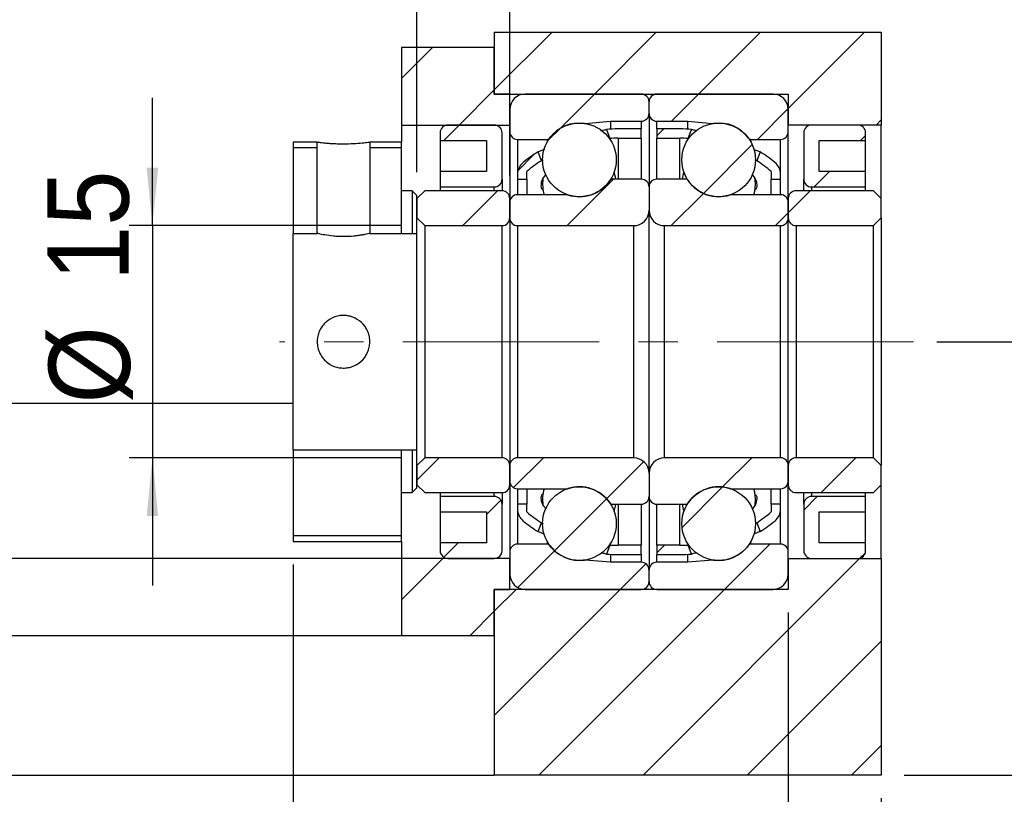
# Model space of a CAD drawing. Header units: millimetres. Extents: x 63 to 404, y 7 to 297.
# Tile 4 of 7: x 301 to 365, y 51 to 101. Entities that reach past the tile are written whole.
import ezdxf

# ---------------------------------------------------------------- set-up
doc = ezdxf.new("R2010")
doc.units = ezdxf.units.MM
doc.header["$LTSCALE"] = 1.5
doc.linetypes.add('CENTERX2', pattern=[20.32, 12.7, -2.54, 2.54, -2.54])
doc.layers.add('FORMAT', color=7, linetype='Continuous')
doc.styles.add('SLDTEXTSTYLE1', font='GOTHIC.TTF', dxfattribs={"width": 0.913})
doc.styles.get("Standard").update_dxf_attribs({"font": 'GOTHIC.TTF'})
doc.dimstyles.new('SLDDIMSTYLE0', dxfattribs={"dimtxt": 5.25, "dimasz": 3.75, "dimexe": 0, "dimexo": 0.0625, "dimgap": 1.3125, "dimtad": 1, "dimrnd": 1e-09, "dimzin": 12, "dimdsep": 46, "dimtxsty": 'SLDTEXTSTYLE1', "dimsah": 1, "dimcen": 0.09, "dimadec": 0, "dimazin": 3, "dimtfac": 1, "dimtofl": 0, "dimtmove": 0, "dimatfit": 3, "dimfxl": 1, "dimfrac": 2, "dimtolj": 1, "dimtzin": 12, "dimarcsym": 0})
doc.dimstyles.new('SLDDIMSTYLE1', dxfattribs={"dimtxt": 5.25, "dimasz": 3.75, "dimexe": 0, "dimexo": 0.0625, "dimgap": 1.3125, "dimtad": 1, "dimrnd": 1e-09, "dimzin": 12, "dimdsep": 46, "dimtxsty": 'SLDTEXTSTYLE1', "dimsah": 1, "dimcen": 0.09, "dimadec": 0, "dimazin": 3, "dimtfac": 1, "dimtmove": 0, "dimatfit": 0, "dimfxl": 1, "dimfrac": 2, "dimtolj": 1, "dimtzin": 12, "dimarcsym": 0})
doc.dimstyles.new('SLDDIMSTYLE4', dxfattribs={"dimtxt": 0.18, "dimasz": 3.75, "dimexe": 0, "dimexo": 0.0625, "dimgap": 0, "dimtad": 0, "dimtih": 1, "dimtoh": 1, "dimdec": 0, "dimrnd": 1e-09, "dimzin": 0, "dimdsep": 46, "dimtxsty": 'STANDARD', "dimsah": 1, "dimcen": 0.09, "dimadec": 0, "dimazin": 0, "dimtfac": 3.75, "dimtdec": 0, "dimtofl": 0, "dimtmove": 0, "dimatfit": 3, "dimfxl": 1, "dimfrac": 2, "dimtolj": 1, "dimtzin": 0, "dimarcsym": 0})
doc.dimstyles.new('SLDDIMSTYLE5', dxfattribs={"dimtxt": 5.25, "dimasz": 3.75, "dimexe": 0, "dimexo": 0.0625, "dimgap": 1.3125, "dimtad": 1, "dimrnd": 1e-09, "dimzin": 12, "dimdsep": 46, "dimtxsty": 'SLDTEXTSTYLE1', "dimsah": 1, "dimcen": 0.09, "dimadec": 0, "dimazin": 3, "dimtol": 1, "dimtp": 0.02, "dimtm": 0.02, "dimtfac": 1, "dimtmove": 0, "dimatfit": 0, "dimfxl": 1, "dimfrac": 2, "dimtolj": 1, "dimarcsym": 0})

# ---------------------------------------------------------------- blocks, each defined once
blk = doc.blocks.new('_D_12')
at = {"layer": 'FORMAT', "color": 7}
for p, q in [((357.137, 50.636), (357.137, 30.787)), ((268.137, 48.636), (268.137, 30.787)), ((357.137, 32.287), (268.137, 32.287))]:
    blk.add_line(p, q, dxfattribs=at)
for points in [[(268.137, 32.287), (271.887, 31.912), (271.887, 32.662)], [(357.137, 32.287), (353.387, 32.662), (353.387, 31.912)]]:
    blk.add_solid(points, dxfattribs=at)
at = {"layer": 'FORMAT', "color": 7, "insert": (308.758, 38.993), "char_height": 5.25, "attachment_point": 1, "style": 'SLDTEXTSTYLE1'}
blk.add_mtext('89', dxfattribs=at)
blk = doc.blocks.new('_D_13')
at = {"layer": 'FORMAT', "color": 7}
for p, q in [((351.137, 62.636), (351.137, 40.06)), ((357.137, 50.636), (357.137, 40.06)), ((351.137, 41.56), (342.887, 41.56)), ((357.137, 41.56), (351.137, 41.56)), ((357.137, 41.56), (363.984, 41.56))]:
    blk.add_line(p, q, dxfattribs=at)
for points in [[(351.137, 41.56), (347.387, 41.935), (347.387, 41.185)], [(357.137, 41.56), (360.887, 41.185), (360.887, 41.935)]]:
    blk.add_solid(points, dxfattribs=at)
at = {"layer": 'FORMAT', "color": 7, "insert": (360.105, 48.266), "char_height": 5.25, "attachment_point": 1, "style": 'SLDTEXTSTYLE1'}
blk.add_mtext('6', dxfattribs=at)
blk = doc.blocks.new('_D_14')
at = {"layer": 'FORMAT', "color": 7}
for p, q in [((319.137, 65.736), (319.137, 40.06)), ((351.137, 62.636), (351.137, 40.06)), ((319.137, 41.56), (351.137, 41.56))]:
    blk.add_line(p, q, dxfattribs=at)
for centre, start, end in [((341.444, 45.727), 153.43495, 206.56505), ((332.534, 45.727), 333.43495, 26.56505)]:
    blk.add_arc(centre, 9.318, start, end, dxfattribs=at)
for points in [[(319.137, 41.56), (322.887, 41.185), (322.887, 41.935)], [(351.137, 41.56), (347.387, 41.935), (347.387, 41.185)]]:
    blk.add_solid(points, dxfattribs=at)
at = {"layer": 'FORMAT', "color": 7, "insert": (333.11, 48.266), "char_height": 5.25, "attachment_point": 1, "style": 'SLDTEXTSTYLE1'}
blk.add_mtext('32', dxfattribs=at)
blk = doc.blocks.new('_D_15')
at = {"layer": 'FORMAT', "color": 7}
for p, q in [((327.137, 91.086), (327.137, 106.063)), ((333.137, 90.886), (333.137, 106.063)), ((327.137, 104.563), (318.887, 104.563)), ((327.137, 104.563), (333.137, 104.563)), ((333.137, 104.563), (341.387, 104.563))]:
    blk.add_line(p, q, dxfattribs=at)
for points in [[(327.137, 104.563), (323.387, 104.938), (323.387, 104.188)], [(333.137, 104.563), (336.887, 104.188), (336.887, 104.938)]]:
    blk.add_solid(points, dxfattribs=at)
at = {"layer": 'FORMAT', "color": 7, "insert": (327.815, 111.269), "char_height": 5.25, "attachment_point": 1, "style": 'SLDTEXTSTYLE1'}
blk.add_mtext('6', dxfattribs=at)
blk = doc.blocks.new('_D_16')
at = {"layer": 'FORMAT', "color": 7}
for p, q in [((310.037, 87.636), (310.037, 95.886)), ((326.137, 87.636), (308.537, 87.636)), ((310.037, 87.636), (310.037, 72.636)), ((326.137, 72.636), (308.537, 72.636)), ((310.037, 72.636), (310.037, 64.386))]:
    blk.add_line(p, q, dxfattribs=at)
for points in [[(310.037, 87.636), (310.412, 91.386), (309.662, 91.386)], [(310.037, 72.636), (309.662, 68.886), (310.412, 68.886)]]:
    blk.add_solid(points, dxfattribs=at)
at = {"layer": 'FORMAT', "color": 7, "char_height": 5.25, "attachment_point": 1, "rotation": 90, "style": 'SLDTEXTSTYLE1'}
for s, insert in [('15', (303.251, 84.066)), ('%%c', (303.331, 76.149))]:
    blk.add_mtext(s, dxfattribs=dict(at, insert=insert))
blk = doc.blocks.new('_D_17')
at = {"layer": 'FORMAT', "color": 7}
for p, q in [((373.616, 80.136), (373.616, 88.386)), ((360.737, 80.136), (375.116, 80.136)), ((373.616, 80.136), (373.616, 52.136)), ((358.637, 52.136), (375.116, 52.136)), ((373.616, 52.136), (373.616, 43.886))]:
    blk.add_line(p, q, dxfattribs=at)
for points in [[(373.616, 80.136), (373.991, 83.886), (373.241, 83.886)], [(373.616, 52.136), (373.241, 48.386), (373.991, 48.386)]]:
    blk.add_solid(points, dxfattribs=at)
at = {"layer": 'FORMAT', "color": 7, "char_height": 5.25, "attachment_point": 1, "rotation": 90, "style": 'SLDTEXTSTYLE1'}
for s, insert in [(' ±0.02', (366.91, 60.966)), ('28', (366.91, 53.207))]:
    blk.add_mtext(s, dxfattribs=dict(at, insert=insert))

msp = doc.modelspace()

# ---------------------------------------------------------------- hatches: boundary and pattern name
at = {"layer": 'FORMAT', "linetype": 'Continuous', "lineweight": 18}
h = msp.add_hatch(dxfattribs=at)
h.set_pattern_fill('ANSI31', color=256, scale=1.5, style=0)
h.paths.add_polyline_path([(351.137, 94.136), (357.137, 94.136), (357.137, 100.136), (332.137, 100.136), (332.137, 96.136), (351.137, 96.136)], flags=0)
h = msp.add_hatch(dxfattribs=at)
h.set_pattern_fill('ANSI31', color=256, scale=1.5, style=0)
h.paths.add_polyline_path([(326.137, 94.136), (333.137, 94.136), (333.137, 96.136), (332.137, 96.136), (332.137, 99.136), (326.137, 99.136)], flags=0)
h = msp.add_hatch(dxfattribs=at)
h.set_pattern_fill('ANSI31', color=256, scale=1.5, style=0)
edge = h.paths.add_edge_path(flags=0)
edge.add_line((342.137, 94.886), (342.137, 95.636))
edge.add_arc((341.637, 95.636), 0.5, 360, 450)
edge.add_line((341.637, 96.136), (334.137, 96.136))
edge.add_arc((334.137, 95.136), 1, 90, 180)
edge.add_line((333.137, 95.136), (333.137, 93.711))
edge.add_arc((333.637, 93.711), 0.5, 180, 270)
edge.add_line((333.637, 93.211), (335.554, 93.211))
edge.add_arc((335.554, 93.411), 0.2, 270, 323.78627)
edge.add_arc((337.637, 91.886), 2.381, 82.10725, 143.78627, ccw=False)
edge.add_arc((337.992, 94.443), 0.2, 262.10725, 275)
edge.add_line((338.009, 94.243), (339.637, 94.386))
edge.add_line((339.637, 94.386), (341.637, 94.386))
edge.add_arc((341.637, 94.886), 0.5, 270, 360)
h = msp.add_hatch(dxfattribs=at)
h.set_pattern_fill('ANSI31', color=256, scale=1.5, style=0)
edge = h.paths.add_edge_path(flags=0)
edge.add_line((350.137, 96.136), (342.637, 96.136))
edge.add_arc((342.637, 95.636), 0.5, 90, 180)
edge.add_line((342.137, 95.636), (342.137, 94.886))
edge.add_arc((342.637, 94.886), 0.5, 180, 270)
edge.add_line((342.637, 94.386), (344.637, 94.386))
edge.add_line((344.637, 94.386), (346.265, 94.243))
edge.add_arc((346.283, 94.443), 0.2, 265, 277.89275)
edge.add_arc((346.637, 91.886), 2.381, 36.21373, 97.89275, ccw=False)
edge.add_arc((348.72, 93.411), 0.2, 216.21373, 270)
edge.add_line((348.72, 93.211), (350.637, 93.211))
edge.add_arc((350.637, 93.711), 0.5, 270, 360)
edge.add_line((351.137, 93.711), (351.137, 95.136))
edge.add_arc((350.137, 95.136), 1, 0, 90)
h = msp.add_hatch(dxfattribs=at)
h.set_pattern_fill('ANSI31', color=256, scale=1.5, style=0)
edge = h.paths.add_edge_path(flags=0)
edge.add_arc((337.637, 91.886), 2.381, 0, 360)
h = msp.add_hatch(dxfattribs=at)
h.set_pattern_fill('ANSI31', color=256, scale=1.5, style=0)
edge = h.paths.add_edge_path(flags=0)
edge.add_arc((346.637, 91.886), 2.381, 0, 360)
h = msp.add_hatch(dxfattribs=at)
h.set_pattern_fill('ANSI31', color=256, scale=1.5, style=0)
edge = h.paths.add_edge_path(flags=0)
edge.add_line((328.637, 93.136), (331.637, 93.136))
edge.add_line((331.637, 93.136), (331.637, 91.136))
edge.add_line((331.637, 91.136), (328.637, 91.136))
edge.add_line((328.637, 91.136), (328.637, 90.136))
edge.add_line((328.637, 90.136), (332.137, 90.136))
edge.add_arc((332.137, 90.636), 0.5, 270, 360)
edge.add_line((332.637, 90.636), (332.637, 93.636))
edge.add_arc((332.137, 93.636), 0.5, 0, 90)
edge.add_line((332.137, 94.136), (329.137, 94.136))
edge.add_arc((329.137, 93.636), 0.5, 90, 180)
edge.add_line((328.637, 93.636), (328.637, 93.136))
h = msp.add_hatch(dxfattribs=at)
h.set_pattern_fill('ANSI31', color=256, scale=1.5, style=0)
edge = h.paths.add_edge_path(flags=0)
edge.add_arc((340.137, 84.116), 9.17, 90, 93.34704, ccw=False)
edge.add_line((340.137, 93.286), (341.637, 93.286))
edge.add_line((341.637, 93.286), (341.637, 93.886))
edge.add_line((341.637, 93.886), (340.137, 93.886))
edge.add_arc((340.137, 84.116), 9.77, 90, 94.42995)
edge.add_line((339.382, 93.857), (339.602, 93.27))
h = msp.add_hatch(dxfattribs=at)
h.set_pattern_fill('ANSI31', color=256, scale=1.5, style=0)
edge = h.paths.add_edge_path(flags=0)
edge.add_line((342.637, 93.886), (342.637, 93.286))
edge.add_line((342.637, 93.286), (344.137, 93.286))
edge.add_arc((344.137, 84.116), 9.17, 86.65296, 90, ccw=False)
edge.add_line((344.672, 93.27), (344.892, 93.857))
edge.add_arc((344.137, 84.116), 9.77, 85.57005, 90)
edge.add_line((344.137, 93.886), (342.637, 93.886))
h = msp.add_hatch(dxfattribs=at)
h.set_pattern_fill('ANSI31', color=256, scale=1.5, style=0)
edge = h.paths.add_edge_path(flags=0)
edge.add_line((356.137, 91.136), (353.137, 91.136))
edge.add_line((353.137, 91.136), (353.137, 93.136))
edge.add_line((353.137, 93.136), (356.137, 93.136))
edge.add_line((356.137, 93.136), (356.137, 93.636))
edge.add_arc((355.637, 93.636), 0.5, 0, 90)
edge.add_line((355.637, 94.136), (352.637, 94.136))
edge.add_arc((352.637, 93.636), 0.5, 90, 180)
edge.add_line((352.137, 93.636), (352.137, 90.636))
edge.add_arc((352.637, 90.636), 0.5, 180, 270)
edge.add_line((352.637, 90.136), (356.137, 90.136))
edge.add_line((356.137, 90.136), (356.137, 91.136))
h = msp.add_hatch(dxfattribs=at)
h.set_pattern_fill('ANSI31', color=256, scale=1.5, style=0)
h.paths.add_polyline_path([(320.687, 93.036), (319.137, 93.036), (319.137, 87.136), (320.687, 87.136)], flags=0)
h.paths.add_polyline_path([(319.137, 87.136), (319.137, 93.036), (320.687, 93.036), (320.687, 87.136)], flags=0)
h = msp.add_hatch(dxfattribs=at)
h.set_pattern_fill('ANSI31', color=256, scale=1.5, style=0)
h.paths.add_polyline_path([(326.137, 93.036), (324.087, 93.036), (324.087, 87.136), (327.137, 87.136), (327.137, 89.586), (326.837, 89.886), (326.137, 89.886)], flags=0)
h.paths.add_polyline_path([(324.087, 87.136), (324.087, 93.036), (326.137, 93.036), (326.137, 89.886), (326.837, 89.886), (327.137, 89.586), (327.137, 87.136)], flags=0)
h = msp.add_hatch(dxfattribs=at)
h.set_pattern_fill('ANSI31', color=256, scale=1.5, style=0)
edge = h.paths.add_edge_path(flags=0)
edge.add_line((335.176, 91.828), (334.962, 92.403))
edge.add_arc((340.137, 84.116), 9.77, 121.98535, 128.83745)
edge.add_arc((334.637, 90.947), 1, 128.83745, 180)
edge.add_line((333.637, 90.947), (333.637, 90.636))
edge.add_line((333.637, 90.636), (334.237, 90.636))
edge.add_line((334.237, 90.636), (334.237, 91.136))
edge.add_arc((340.137, 84.116), 9.17, 122.74811, 130.04417, ccw=False)
h = msp.add_hatch(dxfattribs=at)
h.set_pattern_fill('ANSI31', color=256, scale=1.5, style=0)
edge = h.paths.add_edge_path(flags=0)
edge.add_arc((349.637, 90.947), 1, 0, 51.16255)
edge.add_arc((344.137, 84.116), 9.77, 51.16255, 58.01465)
edge.add_line((349.312, 92.403), (349.098, 91.828))
edge.add_arc((344.137, 84.116), 9.17, 49.95583, 57.25189, ccw=False)
edge.add_line((350.037, 91.136), (350.037, 90.636))
edge.add_line((350.037, 90.636), (350.637, 90.636))
edge.add_line((350.637, 90.636), (350.637, 90.947))
h = msp.add_hatch(dxfattribs=at)
h.set_pattern_fill('ANSI31', color=256, scale=1.5, style=0)
edge = h.paths.add_edge_path(flags=0)
edge.add_line((333.137, 89.136), (333.137, 88.136))
edge.add_arc((333.637, 88.136), 0.5, 180, 270)
edge.add_line((333.637, 87.636), (341.137, 87.636))
edge.add_arc((341.137, 88.636), 1, 270, 360)
edge.add_line((342.137, 88.636), (342.137, 90.136))
edge.add_arc((341.637, 90.136), 0.5, 0, 90)
edge.add_line((341.637, 90.636), (339.773, 90.636))
edge.add_arc((339.773, 90.436), 0.2, 90, 145.82355)
edge.add_arc((337.637, 91.886), 2.381, 251.65026, 325.82355, ccw=False)
edge.add_arc((336.824, 89.436), 0.2, 71.65026, 90)
edge.add_line((336.824, 89.636), (333.637, 89.636))
edge.add_arc((333.637, 89.136), 0.5, 90, 180)
h = msp.add_hatch(dxfattribs=at)
h.set_pattern_fill('ANSI31', color=256, scale=1.5, style=0)
edge = h.paths.add_edge_path(flags=0)
edge.add_line((343.137, 87.636), (350.637, 87.636))
edge.add_arc((350.637, 88.136), 0.5, 270, 360)
edge.add_line((351.137, 88.136), (351.137, 89.136))
edge.add_arc((350.637, 89.136), 0.5, 0, 90)
edge.add_line((350.637, 89.636), (347.45, 89.636))
edge.add_arc((347.45, 89.436), 0.2, 90, 108.34974)
edge.add_arc((346.637, 91.886), 2.381, 214.17645, 288.34974, ccw=False)
edge.add_arc((344.502, 90.436), 0.2, 34.17645, 90)
edge.add_line((344.502, 90.636), (342.637, 90.636))
edge.add_arc((342.637, 90.136), 0.5, 90, 180)
edge.add_line((342.137, 90.136), (342.137, 88.636))
edge.add_arc((343.137, 88.636), 1, 180, 270)
h = msp.add_hatch(dxfattribs=at)
h.set_pattern_fill('ANSI31', color=256, scale=1.5, style=0)
edge = h.paths.add_edge_path(flags=0)
edge.add_line((327.137, 88.136), (327.637, 87.636))
edge.add_line((327.637, 87.636), (332.637, 87.636))
edge.add_arc((332.637, 88.136), 0.5, 270, 360)
edge.add_line((333.137, 88.136), (333.137, 89.386))
edge.add_arc((332.637, 89.386), 0.5, 0, 90)
edge.add_line((332.637, 89.886), (327.637, 89.886))
edge.add_line((327.637, 89.886), (327.137, 89.386))
edge.add_line((327.137, 89.386), (327.137, 88.136))
h = msp.add_hatch(dxfattribs=at)
h.set_pattern_fill('ANSI31', color=256, scale=1.5, style=0)
edge = h.paths.add_edge_path(flags=0)
edge.add_line((356.637, 87.636), (357.137, 88.136))
edge.add_line((357.137, 88.136), (357.137, 89.386))
edge.add_line((357.137, 89.386), (356.637, 89.886))
edge.add_line((356.637, 89.886), (351.637, 89.886))
edge.add_arc((351.637, 89.386), 0.5, 90, 180)
edge.add_line((351.137, 89.386), (351.137, 88.136))
edge.add_arc((351.637, 88.136), 0.5, 180, 270)
edge.add_line((351.637, 87.636), (356.637, 87.636))
h = msp.add_hatch(dxfattribs=at)
h.set_pattern_fill('ANSI31', color=256, scale=1.5, style=0)
h.paths.add_polyline_path([(327.137, 73.136), (319.137, 73.136), (319.137, 67.236), (326.137, 67.236), (326.137, 70.386), (326.837, 70.386), (327.137, 70.686)], flags=0)
h.paths.add_polyline_path([(319.137, 67.236), (319.137, 73.136), (327.137, 73.136), (327.137, 70.686), (326.837, 70.386), (326.137, 70.386), (326.137, 67.236)], flags=0)
h = msp.add_hatch(dxfattribs=at)
h.set_pattern_fill('ANSI31', color=256, scale=1.5, style=0)
edge = h.paths.add_edge_path(flags=0)
edge.add_line((327.637, 72.636), (327.137, 72.136))
edge.add_line((327.137, 72.136), (327.137, 70.886))
edge.add_line((327.137, 70.886), (327.637, 70.386))
edge.add_line((327.637, 70.386), (332.637, 70.386))
edge.add_arc((332.637, 70.886), 0.5, 270, 360)
edge.add_line((333.137, 70.886), (333.137, 72.136))
edge.add_arc((332.637, 72.136), 0.5, 360, 450)
edge.add_line((332.637, 72.636), (327.637, 72.636))
h = msp.add_hatch(dxfattribs=at)
h.set_pattern_fill('ANSI31', color=256, scale=1.5, style=0)
edge = h.paths.add_edge_path(flags=0)
edge.add_line((341.137, 72.636), (333.637, 72.636))
edge.add_arc((333.637, 72.136), 0.5, 90, 180)
edge.add_line((333.137, 72.136), (333.137, 71.136))
edge.add_arc((333.637, 71.136), 0.5, 180, 270)
edge.add_line((333.637, 70.636), (336.824, 70.636))
edge.add_arc((336.824, 70.836), 0.2, 270, 288.34974)
edge.add_arc((337.637, 68.386), 2.381, 34.17645, 108.34974, ccw=False)
edge.add_arc((339.773, 69.836), 0.2, 214.17645, 270)
edge.add_line((339.773, 69.636), (341.637, 69.636))
edge.add_arc((341.637, 70.136), 0.5, 270, 360)
edge.add_line((342.137, 70.136), (342.137, 71.636))
edge.add_arc((341.137, 71.636), 1, 0, 90)
h = msp.add_hatch(dxfattribs=at)
h.set_pattern_fill('ANSI31', color=256, scale=1.5, style=0)
edge = h.paths.add_edge_path(flags=0)
edge.add_line((351.137, 71.136), (351.137, 72.136))
edge.add_arc((350.637, 72.136), 0.5, 360, 450)
edge.add_line((350.637, 72.636), (343.137, 72.636))
edge.add_arc((343.137, 71.636), 1, 90, 180)
edge.add_line((342.137, 71.636), (342.137, 70.136))
edge.add_arc((342.637, 70.136), 0.5, 180, 270)
edge.add_line((342.637, 69.636), (344.502, 69.636))
edge.add_arc((344.502, 69.836), 0.2, 270, 325.82355)
edge.add_arc((346.637, 68.386), 2.381, 71.65026, 145.82355, ccw=False)
edge.add_arc((347.45, 70.836), 0.2, 251.65026, 270)
edge.add_line((347.45, 70.636), (350.637, 70.636))
edge.add_arc((350.637, 71.136), 0.5, 270, 360)
h = msp.add_hatch(dxfattribs=at)
h.set_pattern_fill('ANSI31', color=256, scale=1.5, style=0)
edge = h.paths.add_edge_path(flags=0)
edge.add_line((357.137, 72.136), (356.637, 72.636))
edge.add_line((356.637, 72.636), (351.637, 72.636))
edge.add_arc((351.637, 72.136), 0.5, 90, 180)
edge.add_line((351.137, 72.136), (351.137, 70.886))
edge.add_arc((351.637, 70.886), 0.5, 180, 270)
edge.add_line((351.637, 70.386), (356.637, 70.386))
edge.add_line((356.637, 70.386), (357.137, 70.886))
edge.add_line((357.137, 70.886), (357.137, 72.136))
h = msp.add_hatch(dxfattribs=at)
h.set_pattern_fill('ANSI31', color=256, scale=1.5, style=0)
edge = h.paths.add_edge_path(flags=0)
edge.add_arc((337.637, 68.386), 2.381, 0, 360)
h = msp.add_hatch(dxfattribs=at)
h.set_pattern_fill('ANSI31', color=256, scale=1.5, style=0)
edge = h.paths.add_edge_path(flags=0)
edge.add_arc((346.637, 68.386), 2.381, 0, 360)
h = msp.add_hatch(dxfattribs=at)
h.set_pattern_fill('ANSI31', color=256, scale=1.5, style=0)
edge = h.paths.add_edge_path(flags=0)
edge.add_line((328.637, 69.136), (331.637, 69.136))
edge.add_line((331.637, 69.136), (331.637, 67.136))
edge.add_line((331.637, 67.136), (328.637, 67.136))
edge.add_line((328.637, 67.136), (328.637, 66.636))
edge.add_arc((329.137, 66.636), 0.5, 180, 270)
edge.add_line((329.137, 66.136), (332.137, 66.136))
edge.add_arc((332.137, 66.636), 0.5, 270, 360)
edge.add_line((332.637, 66.636), (332.637, 69.636))
edge.add_arc((332.137, 69.636), 0.5, 0, 90)
edge.add_line((332.137, 70.136), (328.637, 70.136))
edge.add_line((328.637, 70.136), (328.637, 69.136))
h = msp.add_hatch(dxfattribs=at)
h.set_pattern_fill('ANSI31', color=256, scale=1.5, style=0)
edge = h.paths.add_edge_path(flags=0)
edge.add_line((356.137, 67.136), (353.137, 67.136))
edge.add_line((353.137, 67.136), (353.137, 69.136))
edge.add_line((353.137, 69.136), (356.137, 69.136))
edge.add_line((356.137, 69.136), (356.137, 70.136))
edge.add_line((356.137, 70.136), (352.637, 70.136))
edge.add_arc((352.637, 69.636), 0.5, 90, 180)
edge.add_line((352.137, 69.636), (352.137, 66.636))
edge.add_arc((352.637, 66.636), 0.5, 180, 270)
edge.add_line((352.637, 66.136), (355.637, 66.136))
edge.add_arc((355.637, 66.636), 0.5, 270, 360)
edge.add_line((356.137, 66.636), (356.137, 67.136))
h = msp.add_hatch(dxfattribs=at)
h.set_pattern_fill('ANSI31', color=256, scale=1.5, style=0)
edge = h.paths.add_edge_path(flags=0)
edge.add_arc((334.637, 69.325), 1, 180, 231.16255)
edge.add_arc((340.137, 76.156), 9.77, 231.16255, 238.01465)
edge.add_line((334.962, 67.869), (335.176, 68.443))
edge.add_arc((340.137, 76.156), 9.17, 229.95583, 237.25189, ccw=False)
edge.add_line((334.237, 69.136), (334.237, 69.636))
edge.add_line((334.237, 69.636), (333.637, 69.636))
edge.add_line((333.637, 69.636), (333.637, 69.325))
h = msp.add_hatch(dxfattribs=at)
h.set_pattern_fill('ANSI31', color=256, scale=1.5, style=0)
edge = h.paths.add_edge_path(flags=0)
edge.add_line((349.098, 68.443), (349.312, 67.869))
edge.add_arc((344.137, 76.156), 9.77, 301.98535, 308.83745)
edge.add_arc((349.637, 69.325), 1, 308.83745, 360)
edge.add_line((350.637, 69.325), (350.637, 69.636))
edge.add_line((350.637, 69.636), (350.037, 69.636))
edge.add_line((350.037, 69.636), (350.037, 69.136))
edge.add_arc((344.137, 76.156), 9.17, 302.74811, 310.04417, ccw=False)
h = msp.add_hatch(dxfattribs=at)
h.set_pattern_fill('ANSI31', color=256, scale=1.5, style=0)
edge = h.paths.add_edge_path(flags=0)
edge.add_line((334.137, 64.136), (341.637, 64.136))
edge.add_arc((341.637, 64.636), 0.5, 270, 360)
edge.add_line((342.137, 64.636), (342.137, 65.386))
edge.add_arc((341.637, 65.386), 0.5, 360, 450)
edge.add_line((341.637, 65.886), (339.637, 65.886))
edge.add_line((339.637, 65.886), (338.009, 66.028))
edge.add_arc((337.992, 65.829), 0.2, 85, 97.89275)
edge.add_arc((337.637, 68.386), 2.381, 216.21373, 277.89275, ccw=False)
edge.add_arc((335.554, 66.861), 0.2, 36.21373, 90)
edge.add_line((335.554, 67.061), (333.637, 67.061))
edge.add_arc((333.637, 66.561), 0.5, 90, 180)
edge.add_line((333.137, 66.561), (333.137, 65.136))
edge.add_arc((334.137, 65.136), 1, 180, 270)
h = msp.add_hatch(dxfattribs=at)
h.set_pattern_fill('ANSI31', color=256, scale=1.5, style=0)
edge = h.paths.add_edge_path(flags=0)
edge.add_line((341.637, 66.386), (341.637, 66.986))
edge.add_line((341.637, 66.986), (340.137, 66.986))
edge.add_arc((340.137, 76.156), 9.17, 266.65296, 270, ccw=False)
edge.add_line((339.602, 67.001), (339.382, 66.415))
edge.add_arc((340.137, 76.156), 9.77, 265.57005, 270)
edge.add_line((340.137, 66.386), (341.637, 66.386))
h = msp.add_hatch(dxfattribs=at)
h.set_pattern_fill('ANSI31', color=256, scale=1.5, style=0)
edge = h.paths.add_edge_path(flags=0)
edge.add_line((342.137, 65.386), (342.137, 64.636))
edge.add_arc((342.637, 64.636), 0.5, 180, 270)
edge.add_line((342.637, 64.136), (350.137, 64.136))
edge.add_arc((350.137, 65.136), 1, 270, 360)
edge.add_line((351.137, 65.136), (351.137, 66.561))
edge.add_arc((350.637, 66.561), 0.5, 0, 90)
edge.add_line((350.637, 67.061), (348.72, 67.061))
edge.add_arc((348.72, 66.861), 0.2, 90, 143.78627)
edge.add_arc((346.637, 68.386), 2.381, 262.10725, 323.78627, ccw=False)
edge.add_arc((346.283, 65.829), 0.2, 82.10725, 95)
edge.add_line((346.265, 66.028), (344.637, 65.886))
edge.add_line((344.637, 65.886), (342.637, 65.886))
edge.add_arc((342.637, 65.386), 0.5, 90, 180)
h = msp.add_hatch(dxfattribs=at)
h.set_pattern_fill('ANSI31', color=256, scale=1.5, style=0)
edge = h.paths.add_edge_path(flags=0)
edge.add_arc((344.137, 76.156), 9.17, 270, 273.34704, ccw=False)
edge.add_line((344.137, 66.986), (342.637, 66.986))
edge.add_line((342.637, 66.986), (342.637, 66.386))
edge.add_line((342.637, 66.386), (344.137, 66.386))
edge.add_arc((344.137, 76.156), 9.77, 270, 274.42995)
edge.add_line((344.892, 66.415), (344.672, 67.001))
h = msp.add_hatch(dxfattribs=at)
h.set_pattern_fill('ANSI31', color=256, scale=1.5, style=0)
h.paths.add_polyline_path([(332.137, 64.136), (333.137, 64.136), (333.137, 66.136), (326.137, 66.136), (326.137, 61.136), (332.137, 61.136)], flags=0)
h = msp.add_hatch(dxfattribs=at)
h.set_pattern_fill('ANSI31', color=256, scale=1.5, style=0)
h.paths.add_polyline_path([(357.137, 66.136), (351.137, 66.136), (351.137, 64.136), (332.137, 64.136), (332.137, 52.136), (357.137, 52.136)], flags=0)

# ---------------------------------------------------------------- linework, layer by layer
at = {"color": 7, "linetype": 'Continuous', "lineweight": 25}
for p, q in [((332.137, 100.136), (332.137, 96.136)), ((332.137, 100.136), (357.137, 100.136)), ((357.137, 100.136), (357.137, 94.136)), ((332.137, 99.136), (326.137, 99.136)), ((326.137, 99.136), (326.137, 94.136)), ((332.137, 96.136), (332.137, 99.136)), ((333.137, 96.136), (332.137, 96.136)), ((332.137, 96.136), (351.137, 96.136)), ((333.137, 94.136), (333.137, 96.136)), ((341.637, 96.136), (334.137, 96.136)), ((350.137, 96.136), (342.637, 96.136)), ((351.137, 96.136), (351.137, 94.136)), ((342.137, 94.886), (342.137, 95.636)), ((333.137, 95.136), (333.137, 93.711)), ((342.137, 94.886), (342.137, 90.136)), ((351.137, 93.711), (351.137, 95.136)), ((338.009, 94.243), (339.637, 94.386)), ((339.637, 94.386), (341.637, 94.386)), ((339.637, 94.386), (339.637, 93.873)), ((342.637, 94.386), (344.637, 94.386)), ((344.637, 94.386), (346.265, 94.243)), ((344.637, 93.873), (344.637, 94.386)), ((326.137, 94.136), (333.137, 94.136)), ((326.137, 94.136), (326.137, 93.036)), ((328.637, 93.636), (328.637, 93.136)), ((332.137, 94.136), (329.137, 94.136)), ((332.637, 90.636), (332.637, 93.636)), ((333.137, 93.711), (333.137, 89.386)), ((339.382, 93.857), (339.602, 93.27)), ((341.637, 93.886), (340.137, 93.886)), ((341.637, 93.286), (341.637, 93.886)), ((344.137, 93.886), (342.637, 93.886)), ((342.637, 93.886), (342.637, 93.286)), ((344.672, 93.27), (344.892, 93.857)), ((357.137, 94.136), (351.137, 94.136)), ((351.137, 89.386), (351.137, 93.711)), ((352.137, 93.636), (352.137, 90.636)), ((355.637, 94.136), (352.637, 94.136)), ((356.137, 93.136), (356.137, 93.636)), ((357.137, 89.386), (357.137, 94.136)), ((320.687, 93.036), (319.137, 93.036)), ((320.687, 93.036), (319.137, 93.036)), ((319.137, 93.036), (319.137, 87.136)), ((319.137, 93.036), (319.137, 87.136)), ((320.687, 87.136), (320.687, 93.036)), ((320.687, 87.136), (320.687, 93.036)), ((324.087, 93.036), (324.087, 87.136)), ((324.087, 93.036), (324.087, 87.136)), ((326.137, 93.036), (324.087, 93.036)), ((326.137, 93.036), (324.087, 93.036)), ((326.137, 89.886), (326.137, 93.036)), ((326.137, 89.886), (326.137, 93.036)), ((328.637, 93.136), (331.637, 93.136)), ((328.637, 93.136), (328.637, 91.136)), ((331.637, 93.136), (331.637, 91.136)), ((333.637, 93.211), (335.554, 93.211)), ((340.137, 93.286), (341.637, 93.286)), ((341.637, 93.286), (341.637, 90.636)), ((342.637, 93.286), (344.137, 93.286)), ((342.637, 90.636), (342.637, 93.286)), ((348.72, 93.211), (350.637, 93.211)), ((353.137, 93.136), (356.137, 93.136)), ((353.137, 91.136), (353.137, 93.136)), ((356.137, 91.136), (356.137, 93.136)), ((319.137, 92.679), (320.687, 92.679)), ((324.087, 92.679), (326.137, 92.679)), ((335.176, 91.828), (334.962, 92.403)), ((349.312, 92.403), (349.098, 91.828)), ((328.637, 91.136), (328.637, 90.136)), ((331.637, 91.136), (328.637, 91.136)), ((334.237, 90.636), (334.237, 91.136)), ((350.037, 91.136), (350.037, 90.636)), ((356.137, 91.136), (353.137, 91.136)), ((356.137, 90.136), (356.137, 91.136)), ((332.637, 90.636), (332.637, 89.886)), ((333.637, 90.947), (333.637, 90.636)), ((333.637, 90.636), (334.237, 90.636)), ((333.637, 90.636), (333.637, 89.636)), ((334.237, 90.636), (334.237, 89.636)), ((341.637, 90.636), (339.773, 90.636)), ((344.502, 90.636), (342.637, 90.636)), ((349.018, 90.312), (348.979, 90.74)), ((350.037, 90.636), (350.637, 90.636)), ((350.037, 89.636), (350.037, 90.636)), ((350.637, 90.636), (350.637, 90.947)), ((350.637, 89.636), (350.637, 90.636)), ((352.137, 89.886), (352.137, 90.636)), ((326.837, 89.886), (326.137, 89.886)), ((326.837, 89.886), (326.137, 89.886)), ((326.137, 87.136), (326.137, 89.886)), ((326.837, 89.886), (327.137, 89.586)), ((326.837, 89.886), (327.137, 89.586)), ((326.837, 89.886), (326.837, 87.136)), ((327.137, 89.386), (327.637, 89.886)), ((332.637, 89.886), (327.637, 89.886)), ((328.637, 90.136), (332.137, 90.136)), ((328.637, 90.136), (328.637, 89.886)), ((342.137, 90.136), (342.137, 88.636)), ((356.637, 89.886), (351.637, 89.886)), ((352.637, 90.136), (356.137, 90.136)), ((356.137, 89.886), (356.137, 90.136)), ((356.637, 89.886), (357.137, 89.386)), ((327.137, 87.136), (327.137, 89.586)), ((327.137, 87.136), (327.137, 89.586)), ((327.137, 89.386), (327.137, 88.136)), ((333.137, 88.136), (333.137, 89.386)), ((333.137, 89.136), (333.137, 88.136)), ((336.824, 89.636), (333.637, 89.636)), ((350.637, 89.636), (347.45, 89.636)), ((351.137, 89.386), (351.137, 88.136)), ((351.137, 88.136), (351.137, 89.136)), ((357.137, 88.136), (357.137, 89.386)), ((342.137, 71.636), (342.137, 88.636)), ((327.637, 87.636), (327.137, 88.136)), ((333.137, 88.136), (333.137, 72.136)), ((351.137, 72.136), (351.137, 88.136)), ((357.137, 88.136), (356.637, 87.636)), ((357.137, 88.136), (357.137, 72.136)), ((327.637, 87.636), (332.637, 87.636)), ((327.637, 87.636), (327.637, 72.636)), ((332.637, 72.636), (332.637, 87.636)), ((333.637, 87.636), (341.137, 87.636)), ((333.637, 87.636), (333.637, 72.636)), ((341.137, 87.636), (341.137, 72.636)), ((343.137, 87.636), (350.637, 87.636)), ((343.137, 72.636), (343.137, 87.636)), ((350.637, 72.636), (350.637, 87.636)), ((351.637, 87.636), (356.637, 87.636)), ((351.637, 87.636), (351.637, 72.636)), ((356.637, 72.636), (356.637, 87.636)), ((319.137, 73.136), (319.137, 87.136)), ((319.137, 87.136), (320.687, 87.136)), ((319.137, 87.136), (320.687, 87.136)), ((324.087, 87.136), (327.137, 87.136)), ((324.087, 87.136), (327.137, 87.136)), ((327.137, 73.136), (327.137, 87.136)), ((319.137, 76.136), (275.637, 76.136)), ((327.137, 73.136), (319.137, 73.136)), ((327.137, 73.136), (319.137, 73.136)), ((319.137, 73.136), (319.137, 67.236)), ((319.137, 73.136), (319.137, 67.236)), ((326.137, 70.386), (326.137, 73.136)), ((326.837, 73.136), (326.837, 70.386)), ((327.137, 70.686), (327.137, 73.136)), ((327.137, 70.686), (327.137, 73.136)), ((327.137, 72.136), (327.637, 72.636)), ((332.637, 72.636), (327.637, 72.636)), ((341.137, 72.636), (333.637, 72.636)), ((350.637, 72.636), (343.137, 72.636)), ((356.637, 72.636), (351.637, 72.636)), ((356.637, 72.636), (357.137, 72.136)), ((327.137, 72.136), (327.137, 70.886)), ((333.137, 70.886), (333.137, 72.136)), ((333.137, 72.136), (333.137, 71.136)), ((351.137, 71.136), (351.137, 72.136)), ((351.137, 72.136), (351.137, 70.886)), ((357.137, 70.886), (357.137, 72.136)), ((342.137, 71.636), (342.137, 70.136)), ((327.137, 70.686), (326.837, 70.386)), ((327.137, 70.686), (326.837, 70.386)), ((327.637, 70.386), (327.137, 70.886)), ((333.137, 70.886), (333.137, 66.561)), ((351.137, 66.561), (351.137, 70.886)), ((357.137, 70.886), (356.637, 70.386)), ((357.137, 66.136), (357.137, 70.886)), ((326.137, 70.386), (326.837, 70.386)), ((326.137, 67.236), (326.137, 70.386)), ((326.137, 67.236), (326.137, 70.386)), ((326.137, 70.386), (326.837, 70.386)), ((327.637, 70.386), (332.637, 70.386)), ((328.637, 70.386), (328.637, 70.136)), ((328.637, 70.136), (328.637, 69.136)), ((332.137, 70.136), (328.637, 70.136)), ((332.637, 70.386), (332.637, 69.636)), ((333.637, 70.636), (333.637, 69.636)), ((333.637, 70.636), (336.824, 70.636)), ((334.237, 70.636), (334.237, 69.636)), ((342.137, 70.136), (342.137, 65.386)), ((347.45, 70.636), (350.637, 70.636)), ((350.037, 69.636), (350.037, 70.636)), ((350.637, 69.636), (350.637, 70.636)), ((351.637, 70.386), (356.637, 70.386)), ((352.137, 69.636), (352.137, 70.386)), ((356.137, 70.136), (352.637, 70.136)), ((356.137, 70.136), (356.137, 70.386)), ((356.137, 69.136), (356.137, 70.136)), ((332.637, 66.636), (332.637, 69.636)), ((333.637, 69.636), (333.637, 69.325)), ((334.237, 69.636), (333.637, 69.636)), ((334.237, 69.136), (334.237, 69.636)), ((339.773, 69.636), (341.637, 69.636)), ((341.637, 69.636), (341.637, 66.986)), ((342.637, 69.636), (344.502, 69.636)), ((342.637, 66.986), (342.637, 69.636)), ((348.989, 69.585), (349.018, 69.96)), ((350.037, 69.636), (350.037, 69.136)), ((350.637, 69.636), (350.037, 69.636)), ((350.637, 69.325), (350.637, 69.636)), ((352.137, 69.636), (352.137, 66.636)), ((328.637, 69.136), (331.637, 69.136)), ((328.637, 69.136), (328.637, 67.136)), ((331.637, 69.136), (331.637, 67.136)), ((353.137, 69.136), (356.137, 69.136)), ((353.137, 67.136), (353.137, 69.136)), ((356.137, 67.136), (356.137, 69.136)), ((334.962, 67.869), (335.176, 68.443)), ((349.098, 68.443), (349.312, 67.869)), ((326.137, 67.593), (319.137, 67.593)), ((319.137, 67.236), (326.137, 67.236)), ((319.137, 67.236), (326.137, 67.236)), ((326.137, 67.236), (326.137, 66.136)), ((328.637, 67.136), (328.637, 66.636)), ((331.637, 67.136), (328.637, 67.136)), ((335.554, 67.061), (333.637, 67.061)), ((339.602, 67.001), (339.382, 66.415)), ((341.637, 66.986), (340.137, 66.986)), ((341.637, 66.386), (341.637, 66.986)), ((342.637, 66.986), (342.637, 66.386)), ((344.137, 66.986), (342.637, 66.986)), ((344.892, 66.415), (344.672, 67.001)), ((350.637, 67.061), (348.72, 67.061)), ((356.137, 67.136), (353.137, 67.136)), ((356.137, 66.636), (356.137, 67.136)), ((333.137, 66.561), (333.137, 65.136)), ((339.637, 66.399), (339.637, 65.886)), ((340.137, 66.386), (341.637, 66.386)), ((342.637, 66.386), (344.137, 66.386)), ((344.637, 65.886), (344.637, 66.399)), ((351.137, 65.136), (351.137, 66.561)), ((326.137, 66.136), (269.137, 66.136)), ((326.137, 66.136), (326.137, 61.136)), ((333.137, 66.136), (326.137, 66.136)), ((329.137, 66.136), (332.137, 66.136)), ((333.137, 64.136), (333.137, 66.136)), ((339.637, 65.886), (338.009, 66.028)), ((341.637, 65.886), (339.637, 65.886)), ((344.637, 65.886), (342.637, 65.886)), ((346.265, 66.028), (344.637, 65.886)), ((351.137, 66.136), (351.137, 64.136)), ((351.137, 66.136), (357.137, 66.136)), ((352.637, 66.136), (355.637, 66.136)), ((357.137, 66.136), (357.137, 52.136)), ((342.137, 64.636), (342.137, 65.386)), ((332.137, 61.136), (332.137, 64.136)), ((332.137, 64.136), (333.137, 64.136)), ((332.137, 64.136), (332.137, 52.136)), ((351.137, 64.136), (332.137, 64.136)), ((334.137, 64.136), (341.637, 64.136)), ((342.637, 64.136), (350.137, 64.136)), ((326.137, 61.136), (269.137, 61.136)), ((332.137, 61.136), (326.137, 61.136)), ((269.137, 52.136), (332.137, 52.136)), ((357.137, 52.136), (332.137, 52.136))]:
    msp.add_line(p, q, dxfattribs=at)
at = {"color": 8, "linetype": 'Continuous', "lineweight": 25}
for p, q in [((338.009, 94.243), (338.009, 94.238)), ((341.637, 94.386), (341.637, 93.886)), ((342.637, 93.886), (342.637, 94.386)), ((346.265, 94.238), (346.265, 94.243)), ((333.637, 93.211), (333.637, 90.947)), ((335.554, 93.211), (335.554, 93.04)), ((340.137, 93.286), (340.137, 90.636)), ((344.137, 90.636), (344.137, 93.286)), ((348.72, 93.04), (348.72, 93.211)), ((350.637, 90.947), (350.637, 93.211)), ((332.137, 89.886), (332.137, 90.136)), ((352.637, 90.136), (352.637, 89.886)), ((332.137, 70.136), (332.137, 70.386)), ((352.637, 70.386), (352.637, 70.136)), ((340.137, 69.636), (340.137, 66.986)), ((344.137, 66.986), (344.137, 69.636)), ((333.637, 69.325), (333.637, 67.061)), ((350.637, 67.061), (350.637, 69.325)), ((335.554, 67.231), (335.554, 67.061)), ((348.72, 67.061), (348.72, 67.231)), ((341.637, 66.386), (341.637, 65.886)), ((342.637, 65.886), (342.637, 66.386)), ((338.009, 66.034), (338.009, 66.028)), ((346.265, 66.028), (346.265, 66.034))]:
    msp.add_line(p, q, dxfattribs=at)
at = {"color": 7, "linetype": 'Continuous', "lineweight": 25, "flags": 128}
for points in [[(339.996, 90.636), (339.975, 90.762), (339.885, 91.099)], [(344.39, 91.099), (344.352, 90.983), (344.278, 90.636)], [(348.92, 89.636), (348.975, 89.861), (349.018, 90.312)], [(349.018, 69.96), (348.975, 70.411), (348.92, 70.636)], [(339.885, 69.173), (339.975, 69.509), (339.996, 69.636)], [(344.278, 69.636), (344.352, 69.289), (344.39, 69.173)]]:
    msp.add_lwpolyline(points, dxfattribs=at)
at = {"color": 7, "linetype": 'Continuous', "lineweight": 25}
for centre in [(337.637, 91.886), (346.637, 91.886), (337.637, 68.386), (346.637, 68.386)]:
    msp.add_circle(centre, 2.381, dxfattribs=at)
for centre, radius, start, end in [((334.137, 95.136), 1, 90, 180), ((341.637, 95.636), 0.5, 0, 90), ((342.637, 95.636), 0.5, 90, 180), ((350.137, 95.136), 1, 0, 90), ((341.637, 94.886), 0.5, 270, 0), ((342.637, 94.886), 0.5, 180, 270), ((337.637, 91.886), 2.381, 82.10725, 143.78627), ((337.992, 94.443), 0.2, 262.10725, 275), ((346.283, 94.443), 0.2, 265, 277.89275), ((346.637, 91.886), 2.381, 36.21373, 97.89275), ((329.137, 93.636), 0.5, 90, 180), ((332.137, 93.636), 0.5, 0, 90), ((333.637, 93.711), 0.5, 180, 270), ((340.137, 84.116), 9.77, 90, 94.42995), ((344.137, 84.116), 9.77, 85.57005, 90), ((350.637, 93.711), 0.5, 270, 0), ((352.637, 93.636), 0.5, 90, 180), ((355.637, 93.636), 0.5, 0, 90), ((335.554, 93.411), 0.2, 270, 323.78627), ((340.137, 84.116), 9.17, 90, 93.34704), ((344.137, 84.116), 9.17, 86.65296, 90), ((348.72, 93.411), 0.2, 216.21373, 270), ((340.137, 84.116), 9.77, 121.98535, 128.83745), ((344.137, 84.116), 9.77, 51.16255, 58.01465), ((334.637, 90.947), 1, 128.83745, 180), ((340.137, 84.116), 9.17, 122.74811, 130.04417), ((344.137, 84.116), 9.17, 49.95583, 57.25189), ((349.637, 90.947), 1, 0, 51.16255), ((332.137, 90.636), 0.5, 270, 0), ((337.637, 90.312), 2.381, 172.00884, 196.48713), ((337.637, 91.886), 2.381, 251.65026, 325.82355), ((339.773, 90.436), 0.2, 90, 145.82355), ((341.637, 90.136), 0.5, 0, 90), ((342.637, 90.136), 0.5, 90, 180), ((344.502, 90.436), 0.2, 34.17645, 90), ((346.637, 91.886), 2.381, 214.17645, 288.34974), ((352.637, 90.636), 0.5, 180, 270), ((332.637, 89.386), 0.5, 0, 90), ((351.637, 89.386), 0.5, 90, 180), ((333.637, 89.136), 0.5, 90, 180), ((336.824, 89.436), 0.2, 71.65026, 90), ((347.45, 89.436), 0.2, 90, 108.34974), ((350.637, 89.136), 0.5, 0, 90), ((341.137, 88.636), 1, 270, 0), ((343.137, 88.636), 1, 180, 270), ((332.637, 88.136), 0.5, 270, 0), ((333.637, 88.136), 0.5, 180, 270), ((350.637, 88.136), 0.5, 270, 0), ((351.637, 88.136), 0.5, 180, 270), ((332.637, 72.136), 0.5, 0, 90), ((333.637, 72.136), 0.5, 90, 180), ((341.137, 71.636), 1, 0, 90), ((343.137, 71.636), 1, 90, 180), ((350.637, 72.136), 0.5, 0, 90), ((351.637, 72.136), 0.5, 90, 180), ((332.637, 70.886), 0.5, 270, 0), ((333.637, 71.136), 0.5, 180, 270), ((336.824, 70.836), 0.2, 270, 288.34974), ((337.637, 68.386), 2.381, 34.17645, 108.34974), ((346.637, 68.386), 2.381, 71.65026, 145.82355), ((347.45, 70.836), 0.2, 251.65026, 270), ((350.637, 71.136), 0.5, 270, 0), ((351.637, 70.886), 0.5, 180, 270), ((332.137, 69.636), 0.5, 0, 90), ((337.637, 69.96), 2.381, 163.51287, 188.6126), ((341.637, 70.136), 0.5, 270, 0), ((342.637, 70.136), 0.5, 180, 270), ((352.637, 69.636), 0.5, 90, 180), ((339.773, 69.836), 0.2, 214.17645, 270), ((344.502, 69.836), 0.2, 270, 325.82355), ((334.637, 69.325), 1, 180, 231.16255), ((340.137, 76.156), 9.17, 229.95583, 237.25189), ((344.137, 76.156), 9.17, 302.74811, 310.04417), ((349.637, 69.325), 1, 308.83745, 0), ((340.137, 76.156), 9.77, 231.16255, 238.01465), ((344.137, 76.156), 9.77, 301.98535, 308.83745), ((333.637, 66.561), 0.5, 90, 180), ((335.554, 66.861), 0.2, 36.21373, 90), ((337.637, 68.386), 2.381, 216.21373, 277.89275), ((340.137, 76.156), 9.17, 266.65296, 270), ((344.137, 76.156), 9.17, 270, 273.34704), ((346.637, 68.386), 2.381, 262.10725, 323.78627), ((348.72, 66.861), 0.2, 90, 143.78627), ((350.637, 66.561), 0.5, 0, 90), ((329.137, 66.636), 0.5, 180, 270), ((332.137, 66.636), 0.5, 270, 0), ((340.137, 76.156), 9.77, 265.57005, 270), ((344.137, 76.156), 9.77, 270, 274.42995), ((352.637, 66.636), 0.5, 180, 270), ((355.637, 66.636), 0.5, 270, 0), ((337.992, 65.829), 0.2, 85, 97.89275), ((341.637, 65.386), 0.5, 0, 90), ((342.637, 65.386), 0.5, 90, 180), ((346.283, 65.829), 0.2, 82.10725, 95), ((334.137, 65.136), 1, 180, 270), ((350.137, 65.136), 1, 270, 360), ((341.637, 64.636), 0.5, 270, 0), ((342.637, 64.636), 0.5, 180, 270)]:
    msp.add_arc(centre, radius, start, end, dxfattribs=at)
for points, knots in [([(339.031, 93.766), (339.069, 93.776), (339.263, 93.828), (339.362, 93.851), (339.378, 93.855), (339.382, 93.857)], [0, 0, 0, 0, 0.14961, 0.764989, 1, 1, 1, 1]), ([(344.892, 93.857), (344.9, 93.855), (344.92, 93.85), (345.094, 93.805), (345.198, 93.778)], [0, 0, 0, 0, 0.40005, 1, 1, 1, 1]), ([(320.687, 93.036), (320.687, 93.036), (320.698, 93.034), (320.742, 93.029), (320.774, 93.025), (320.902, 93.009), (321.027, 92.995), (321.264, 92.972), (321.35, 92.965), (321.534, 92.952), (321.633, 92.945), (321.839, 92.935), (321.945, 92.931), (322.163, 92.925), (322.275, 92.923), (322.608, 92.923), (322.832, 92.93), (323.241, 92.95), (323.431, 92.965), (323.666, 92.987), (323.738, 92.994), (323.861, 93.008), (323.914, 93.014), (324.042, 93.03), (324.087, 93.036), (324.087, 93.036)], [0, 0, 0, 0, 0.0625, 0.0625, 0.125, 0.125, 0.25, 0.25, 0.3125, 0.3125, 0.375, 0.375, 0.4375, 0.4375, 0.5, 0.5, 0.625, 0.625, 0.75, 0.75, 0.8125, 0.8125, 0.875, 0.875, 1, 1, 1, 1]), ([(334.962, 92.403), (334.98, 92.41), (335.018, 92.427), (335.27, 92.529), (335.399, 92.581)], [0, 0, 0, 0, 0.4869096, 1, 1, 1, 1]), ([(348.889, 92.575), (348.995, 92.532), (349.238, 92.435), (349.31, 92.403), (349.312, 92.403), (349.312, 92.403)], [0, 0, 0, 0, 0.424241, 0.964584, 1, 1, 1, 1]), ([(335.297, 91.879), (335.275, 91.87), (335.181, 91.831), (335.178, 91.829), (335.176, 91.828)], [0, 0, 0, 0, 0.233916, 1, 1, 1, 1]), ([(349.098, 91.828), (349.097, 91.829), (349.093, 91.83), (349.017, 91.862), (348.966, 91.884)], [0, 0, 0, 0, 0.32359, 1, 1, 1, 1]), ([(335.303, 89.93), (335.294, 89.936), (335.172, 90.017), (335.16, 90.294), (335.233, 90.648), (335.43, 90.877), (335.492, 90.949)], [0, 0, 0, 0, 0.033395, 0.426391, 0.819008, 1, 1, 1, 1]), ([(348.792, 90.939), (348.87, 90.842), (349.029, 90.643), (349.069, 90.463), (349.089, 90.37)], [0, 0, 0, 0, 0.486575, 1, 1, 1, 1]), ([(349.089, 90.37), (349.101, 90.232), (349.116, 90.057), (348.983, 89.955), (348.954, 89.933)], [0, 0, 0, 0, 0.786869, 1, 1, 1, 1]), ([(324.087, 87.136), (324.087, 87.136), (324.042, 87.124), (323.914, 87.096), (323.861, 87.084), (323.738, 87.059), (323.668, 87.045), (323.511, 87.018), (323.424, 87.004), (323.24, 86.979), (323.142, 86.967), (322.832, 86.938), (322.611, 86.926), (322.274, 86.926), (322.164, 86.929), (321.945, 86.94), (321.837, 86.948), (321.529, 86.977), (321.341, 87.005), (321.029, 87.059), (320.902, 87.086), (320.775, 87.115), (320.742, 87.123), (320.698, 87.133), (320.687, 87.136), (320.687, 87.136)], [0, 0, 0, 0, 0.125, 0.125, 0.1875, 0.1875, 0.25, 0.25, 0.3125, 0.3125, 0.375, 0.375, 0.5, 0.5, 0.5625, 0.5625, 0.625, 0.625, 0.75, 0.75, 0.875, 0.875, 0.9375, 0.9375, 1, 1, 1, 1]), ([(324.072, 80.363), (324.087, 80.251), (324.091, 80.14), (324.077, 79.918), (324.058, 79.806), (324.001, 79.591), (323.962, 79.487), (323.864, 79.287), (323.805, 79.191), (323.603, 78.928), (323.433, 78.778), (323.147, 78.611), (323.044, 78.564), (322.833, 78.492), (322.725, 78.466), (322.505, 78.436), (322.391, 78.432), (322.169, 78.446), (322.059, 78.464), (321.735, 78.55), (321.532, 78.65), (321.267, 78.853), (321.186, 78.928), (321.04, 79.094), (320.973, 79.185), (320.862, 79.377), (320.816, 79.477), (320.743, 79.688), (320.717, 79.798), (320.673, 80.128), (320.687, 80.357), (320.772, 80.679), (320.812, 80.785), (320.91, 80.985), (320.968, 81.079), (321.103, 81.255), (321.179, 81.337), (321.345, 81.483), (321.435, 81.548), (321.725, 81.717), (321.937, 81.79), (322.27, 81.835), (322.381, 81.839), (322.604, 81.826), (322.716, 81.807), (323.038, 81.722), (323.242, 81.621), (323.594, 81.353), (323.744, 81.183), (323.911, 80.897), (323.958, 80.794), (324.031, 80.583), (324.057, 80.475), (324.072, 80.363)], [0, 0, 0, 0, 0.03125, 0.03125, 0.0625, 0.0625, 0.09375, 0.09375, 0.125, 0.125, 0.1875, 0.1875, 0.21875, 0.21875, 0.25, 0.25, 0.28125, 0.28125, 0.3125, 0.3125, 0.375, 0.375, 0.40625, 0.40625, 0.4375, 0.4375, 0.46875, 0.46875, 0.5, 0.5, 0.5625, 0.5625, 0.59375, 0.59375, 0.625, 0.625, 0.65625, 0.65625, 0.6875, 0.6875, 0.75, 0.75, 0.78125, 0.78125, 0.8125, 0.8125, 0.875, 0.875, 0.9375, 0.9375, 0.96875, 0.96875, 1, 1, 1, 1]), ([(335.489, 69.325), (335.434, 69.387), (335.242, 69.606), (335.163, 69.954), (335.163, 70.235), (335.281, 70.319), (335.29, 70.325)], [0, 0, 0, 0, 0.1602184, 0.5631039, 0.9656884, 1, 1, 1, 1]), ([(348.948, 70.335), (348.994, 70.29), (349.132, 70.157), (349.084, 69.809), (348.973, 69.494), (348.815, 69.334), (348.808, 69.327)], [0, 0, 0, 0, 0.198864, 0.591267, 0.983347, 1, 1, 1, 1]), ([(335.176, 68.443), (335.178, 68.443), (335.181, 68.441), (335.266, 68.406), (335.296, 68.393)], [0, 0, 0, 0, 0.640655, 1, 1, 1, 1]), ([(349.014, 68.408), (349.037, 68.418), (349.098, 68.443), (349.098, 68.443), (349.098, 68.443)], [0, 0, 0, 0, 0.38579, 1, 1, 1, 1]), ([(335.391, 67.695), (335.345, 67.713), (335.137, 67.794), (334.997, 67.855), (334.971, 67.865), (334.962, 67.869)], [0, 0, 0, 0, 0.1509267, 0.688211, 1, 1, 1, 1]), ([(349.312, 67.869), (349.308, 67.867), (349.292, 67.861), (349.161, 67.805), (348.961, 67.725), (348.902, 67.702)], [0, 0, 0, 0, 0.230007, 0.773082, 1, 1, 1, 1]), ([(339.382, 66.415), (339.371, 66.418), (339.345, 66.424), (339.143, 66.476), (339.033, 66.505)], [0, 0, 0, 0, 0.4524074, 1, 1, 1, 1]), ([(345.205, 66.496), (345.165, 66.485), (344.977, 66.435), (344.904, 66.418), (344.894, 66.416), (344.892, 66.415)], [0, 0, 0, 0, 0.177358, 0.834269, 1, 1, 1, 1])]:
    msp.add_open_spline(points, degree=3, knots=knots, dxfattribs=at)
at = {"layer": 'FORMAT', "color": 7, "linetype": 'CENTERX2', "lineweight": 18, "ltscale": 0.666667}
msp.add_line((359.237, 80.136), (318.252, 80.136), dxfattribs=at)

# ---------------------------------------------------------------- dimensions: what is measured, and where the dimension line sits
at = {"layer": 'FORMAT', "color": 7}
for base, p1, p2, dimstyle, picture, middle in [((333.137, 104.563), (327.137, 89.586), (333.137, 89.386), 'SLDDIMSTYLE1', '_D_15', (329.755, 104.563)), ((351.137, 41.56), (357.137, 52.136), (351.137, 64.136), 'SLDDIMSTYLE1', '_D_13', (362.044, 41.56)), ((268.137, 32.287), (357.137, 52.136), (268.137, 50.136), 'SLDDIMSTYLE0', '_D_12', (312.637, 32.287))]:
    dim = msp.add_linear_dim(base=base, p1=p1, p2=p2, dimstyle=dimstyle, dxfattribs=at)
    dim.commit()
    dim.dimension.update_dxf_attribs({"geometry": picture, "text_midpoint": middle, "dimtype": 160})
dim = msp.add_linear_dim(base=(310.037, 72.636), p1=(327.637, 87.636), p2=(327.637, 72.636), angle=90, text='%%c<>', dimstyle='SLDDIMSTYLE1', dxfattribs=at)
dim.commit()
dim.dimension.update_dxf_attribs({"geometry": '_D_16', "text_midpoint": (310.037, 83.987), "dimtype": 160})
dim = msp.add_linear_dim(base=(373.616, 52.136), p1=(359.237, 80.136), p2=(357.137, 52.136), angle=90, dimstyle='SLDDIMSTYLE5', dxfattribs=at)
dim.commit()
dim.dimension.update_dxf_attribs({"geometry": '_D_17', "text_midpoint": (373.616, 66.766), "dimtype": 160})
dim = msp.add_linear_dim(base=(351.137, 41.56), p1=(319.137, 67.236), p2=(351.137, 64.136), text='(<>)', dimstyle='SLDDIMSTYLE0', dxfattribs=at)
dim.commit()
dim.dimension.update_dxf_attribs({"geometry": '_D_14', "text_midpoint": (336.989, 41.56), "dimtype": 160})

# ---------------------------------------------------------------- leaders
msp.add_leader([(373.521, 79.33), (373.521, 131.553), (329.553, 131.553)], dimstyle='SLDDIMSTYLE4', dxfattribs=at)

doc.saveas('drawing.dxf')
